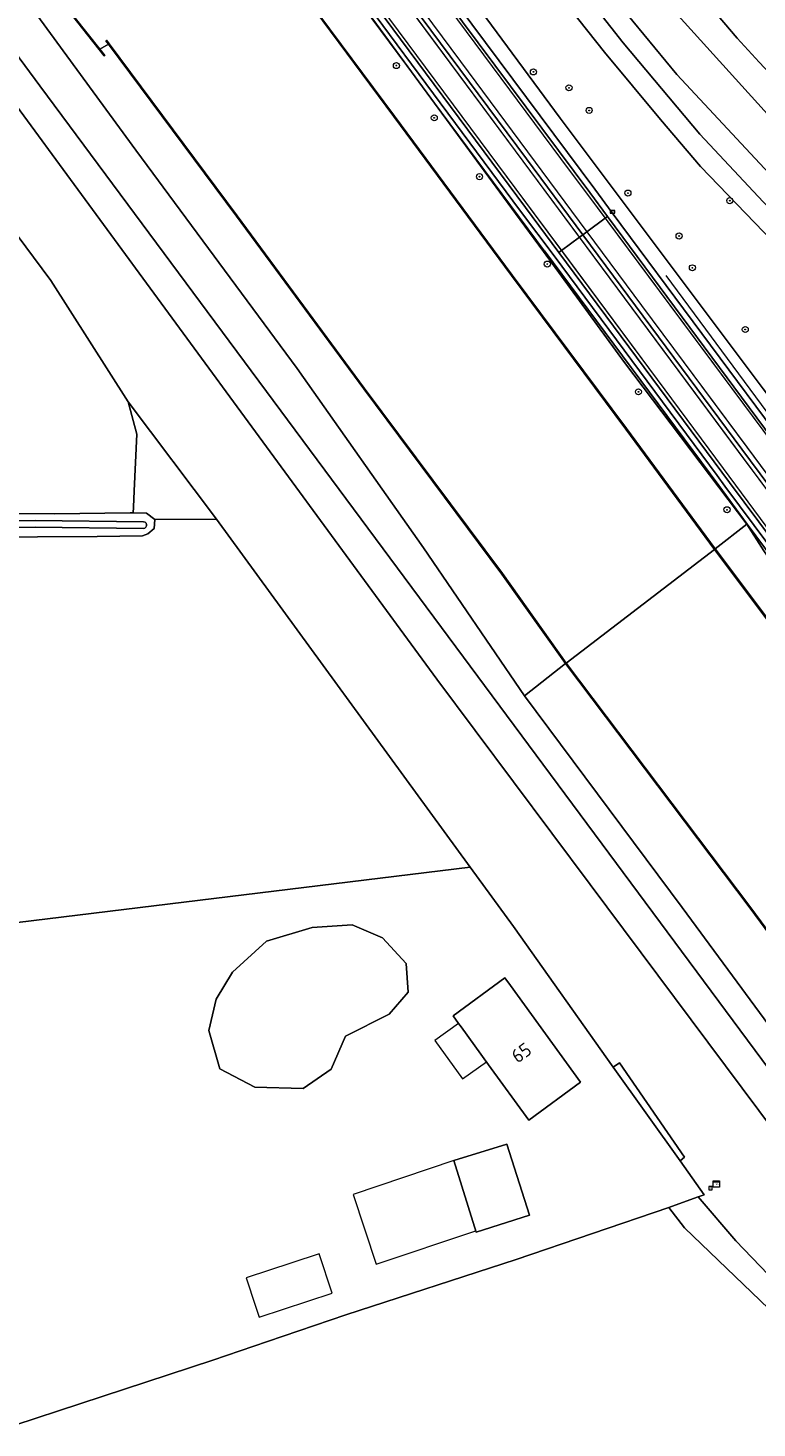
# Model space of a CAD drawing. Header units: metres. Extents: x 168032 to 180145, y 382923 to 399665.
# Tile 214 of 256: x 170441 to 170537, y 396323 to 396508. Entities that reach past the tile are written whole.
import ezdxf
from ezdxf.enums import TextEntityAlignment as Align

# ---------------------------------------------------------------- set-up
doc = ezdxf.new("R2010")
doc.units = ezdxf.units.M
doc.linetypes.add('VW-3-3_STREEP', pattern=[6, 3, -3])
doc.layers.get('0').update_dxf_attribs({"color": 8, "lineweight": 18})
for name, color, linetype, lineweight in [('B-WE-GK-BESCHOEIING-G', 8, 'GK-BESCHOEIING', 18), ('B-WE-GK-BESCHOEIING_DAMWAND-G', 8, 'GK-BESCHOEIING', 18), ('B-WE-GK-KADEMUUR-GV', 8, 'Continuous', 18), ('B-WE-GR-BEPLANTING_CULTUUR_BOSPLANTSOEN-GV', 8, 'Continuous', 18), ('B-WE-GR-BOOM-S', 8, 'Continuous', 18), ('B-WE-GR-BOS_LOOF-GV', 8, 'Continuous', 18), ('B-WE-GR-BOUWLAND-GV', 8, 'Continuous', 18), ('B-WE-GR-GRAS-GV', 8, 'Continuous', 18), ('B-WE-GR-HAAG-GV', 8, 'Continuous', 18), ('B-WE-GR-HOUTWAL-GV', 8, 'Continuous', 18), ('B-WE-GR-STRUIK-GV', 8, 'Continuous', 18), ('B-WE-GW-TALUD_KRUIN-G', 8, 'Continuous', 18), ('B-WE-IE-MEUBILAIR_WEGMEUBILAIR-G', 8, 'Continuous', 18), ('B-WE-IE-MEUBILAIR_WEGMEUBILAIR_PAAL-S', 8, 'Continuous', 18), ('B-WE-IE-TERREINAFSCHEIDING_KUNSTMATIG_HEKWERK-G', 8, 'IE-TERREINAFSCHEIDING-KUNSTMATIG', 18), ('B-WE-IE-TERREINAFSCHEIDING_KUNSTMATIG_MUUR-GV', 8, 'Continuous', 18), ('B-WE-OG-BEBOUWING-GV', 8, 'Continuous', 18), ('B-WE-OG-BEBOUWING-T18', 8, 'Continuous', 18), ('B-WE-OG-BEBOUWING_LUIFEL-GV', 8, 'Continuous', 18), ('B-WE-OG-BEBOUWING_OVERBOUWING-GV', 8, 'Continuous', 18), ('B-WE-OG-TERREIN_CULTUURSCHEIDING-GV', 8, 'Continuous', 18), ('B-WE-OG-TERREIN_ERF-GV', 8, 'Continuous', 18), ('B-WE-OG-WATER-GV', 8, 'Continuous', 18), ('B-WE-OG-WATER_MEER-GV', 8, 'Continuous', 18), ('B-WE-OG-WATER_RIVIER-GV', 8, 'Continuous', 18), ('B-WE-OG-WATER_SLOOT-GV', 8, 'Continuous', 18), ('B-WE-OG-WEG-GV', 8, 'Continuous', 18), ('B-WE-RI-GWA_RIOOLPUT-S', 8, 'Continuous', 18), ('B-WE-RI-TERREINKAST-S', 8, 'Continuous', 18), ('B-WE-VH-ONVERHARD-GV', 8, 'Continuous', 18), ('B-WE-VH-VERHARDING_ASFALT-GV', 8, 'Continuous', 18), ('B-WE-VH-VERHARDING_GRASBETONSTEEN-GV', 8, 'Continuous', 18), ('B-WE-VW-MARKERING_LANGS_STREEP_33-G', 8, 'VW-3-3_STREEP', 13), ('B-WE-VW-MARKERING_LANGS_STREEP_DOORGETROKKEN_3X015-G', 8, 'Continuous', 13), ('B-WE-VW-MARKERING_PICTOGRAM-G', 8, 'Continuous', 18)]:
    doc.layers.add(name, color=color, linetype=linetype, lineweight=lineweight)
doc.styles.add('NLCS-ISO', font='NLCS-ISO.ttf')
doc.styles.add('NLCS-ISO-M200-T18', font='NLCS-ISO.ttf', dxfattribs={"height": 0.36})
doc.linetypes.add('GK-BESCHOEIING', pattern='A,30,-5,[1,NLCS.SHX,S=1,R=0,X=0,Y=0],-5', length=40)
doc.linetypes.add('IE-TERREINAFSCHEIDING-KUNSTMATIG', pattern='A,4,[82,NLCS.SHX,S=0.75,R=90,X=0,Y=0],4,-2', length=10)

# ---------------------------------------------------------------- blocks, each defined once
blk = doc.blocks.new('SRI-TERREINKAST-SO')
at = {"color": 0, "linetype": 'ByBlock', "lineweight": 18}
for points in [[(-2, 2), (2, 2), (2, 1.68), (-2, 1.68)], [(-2, 1.52), (2, 1.52), (2, -2), (-2, -2)]]:
    blk.add_lwpolyline(points, close=True, dxfattribs=at)
at = {"color": 0, "linetype": 'ByBlock', "lineweight": 18, "style": 'NLCS-ISO'}
blk.add_text('rio', height=1.5, dxfattribs=at).set_placement((0, 0), align=Align.MIDDLE_CENTER)
blk = doc.blocks.new('SIE-WEG_PAAL_HECTOMETERPAAL-SO')
at = {"color": 0, "linetype": 'ByBlock', "lineweight": 18}
blk.add_lwpolyline([(-1.44375, -0.94375), (1.44375, -0.94375), (1.44375, 0.94375), (-1.44375, 0.94375)], close=True, dxfattribs=at)
at = {"color": 0, "linetype": 'ByBlock', "lineweight": 18, "style": 'NLCS-ISO'}
blk.add_text('hm', height=1.5, dxfattribs=at).set_placement((0, 0), align=Align.MIDDLE_CENTER)
at = {"style": 'NLCS-ISO'}
blk.add_attdef('WAARDE', (2.13125, -1.69375), '', height=1.5, dxfattribs=at)
blk = doc.blocks.new('SRI-PUT_INSPECTIEPUT_RIOOLPUT-SO')
at = {"color": 0, "linetype": 'ByBlock', "lineweight": 18}
blk.add_lwpolyline([(-1.12, -1.12), (1.12, -1.12), (1.12, 1.12), (-1.12, 1.12)], close=True, dxfattribs=at)
at = {"color": 0, "linetype": 'ByBlock', "lineweight": 18, "style": 'NLCS-ISO'}
blk.add_text('r', height=1.5, dxfattribs=at).set_placement((0, 0.28), align=Align.MIDDLE_CENTER)
blk = doc.blocks.new('SGR-BOOM_01-SO')
at = {"linetype": 'ByBlock', "lineweight": 18}
h = blk.add_hatch(color=0, dxfattribs=at)
h.dxf.hatch_style = 1
edge = h.paths.add_edge_path()
edge.add_arc((0, 0), 0.25, 0, 360)
at = {"color": 0, "linetype": 'ByBlock', "lineweight": 18}
for radius in [2, 0.25]:
    blk.add_circle((0, 0), radius, dxfattribs=at)

msp = doc.modelspace()

# ---------------------------------------------------------------- linework, layer by layer
at = {"layer": 'B-WE-GK-BESCHOEIING-G', "flags": 128}
for points in [[(170761.256, 396242.915), (170742.784, 396266.373), (170697.188, 396324.768), (170687.82, 396336.027), (170681.177, 396343.274), (170613.925, 396411.776), (170546.045, 396480.646), (170526.631, 396501.45), (170515.036, 396515.55), (170483.837, 396556.222), (170424.613, 396634.814), (170399.351, 396668.417), (170368.538, 396713.447), (170311.459, 396795.478), (170257.694, 396873.505), (170202.804, 396954.066), (170196.64, 396963.095), (170194.348, 396966.453), (170148.93, 397032.986), (170093.519, 397112.891), (170037.638, 397192.649), (169983.436, 397270.32), (169928.976, 397348.243)], [(170710.879, 396316.329), (170702.024, 396327.497), (170692.67, 396338.592), (170684.352, 396347.19), (170617.328, 396415.192), (170617.286, 396415.193), (170549.484, 396484.215), (170526.846, 396509.239), (170514.173, 396525.611), (170488.242, 396559.65), (170428.74, 396637.905), (170403.898, 396671.911), (170373.225, 396717.171), (170316.617, 396798.77), (170262.116, 396876.878), (170207.732, 396957.387), (170201.515, 396966.452), (170199.341, 396969.623), (170153.335, 397036.709), (170098.071, 397116.262), (170042.533, 397196.271), (169988.354, 397274.069)]]:
    msp.add_lwpolyline(points, dxfattribs=at)
at = {"layer": 'B-WE-GK-BESCHOEIING_DAMWAND-G', "flags": 128}
for points in [[(170312.131, 396734.842), (170323.448, 396719.514), (170332.256, 396707.604), (170347.656, 396687.077), (170364.386, 396664.665), (170380.422, 396642.954), (170396.807, 396620.837), (170412.397, 396599.871), (170427.773, 396579.136), (170442.705, 396559.054), (170458.07, 396538.16), (170473.839, 396516.94), (170489.396, 396495.955), (170504.914, 396475.006), (170519.959, 396454.762), (170531.664, 396438.907)], [(170531.693, 396438.868), (170542.911, 396423.919), (170559.092, 396402.08), (170573.708, 396382.376), (170591.461, 396358.497), (170614.196, 396327.824), (170629.79, 396306.94), (170646.753, 396284.117), (170672.725, 396249.401), (170691.704, 396223.547), (170708.657, 396200.925), (170724.805, 396179.211), (170740.99, 396157.17), (170751.621, 396142.739)]]:
    msp.add_lwpolyline(points, dxfattribs=at)
at = {"layer": 'B-WE-GK-KADEMUUR-GV', "flags": 128}
for points in [[(170445.477, 396511.324), (170444.591, 396512.447), (170444.513, 396512.385), (170445.399, 396511.262), (170450.536, 396504.761), (170451.214, 396503.903), (170451.292, 396503.965), (170450.614, 396504.823)], [(170451.76, 396505.455), (170468.648, 396482.78), (170485.388, 396460.049), (170503.581, 396435.618), (170511.977, 396423.827), (170512.059, 396423.885), (170503.661, 396435.676), (170485.468, 396460.109), (170468.728, 396482.84), (170451.84, 396505.515), (170451.502, 396505.969), (170451.422, 396505.909)], [(170703.457, 396166.716), (170715.33, 396150.718), (170732.226, 396128.11), (170732.306, 396128.17), (170715.41, 396150.778), (170703.537, 396166.776), (170694.503, 396178.949), (170664.303, 396219.539), (170634.115, 396260.066), (170607.32, 396296.069), (170583.155, 396328.565), (170554.72, 396366.815), (170536.387, 396391.64), (170512.059, 396423.885), (170511.977, 396423.827), (170536.307, 396391.58), (170554.64, 396366.755), (170583.075, 396328.505), (170607.24, 396296.009), (170634.035, 396260.006), (170664.223, 396219.479), (170694.423, 396178.889)]]:
    msp.add_lwpolyline(points, close=True, dxfattribs=at)
at = {"layer": 'B-WE-GR-BEPLANTING_CULTUUR_BOSPLANTSOEN-GV', "flags": 128}
for points in [[(170339.667, 396727.303), (170365.107, 396692.277), (170396.95, 396649.14), (170432.434, 396601.326), (170465.273, 396558.067), (170511.297, 396495.698), (170538.039, 396460.029), (170572.381, 396414.444), (170599.839, 396378.152), (170615.959, 396357.014), (170629.682, 396337.642), (170639.493, 396325.893), (170658.039, 396300.487), (170663.113, 396293.98), (170662.36, 396291.881), (170662.591, 396290.004), (170678.252, 396269.22), (170712.299, 396223.445)], [(170550.022, 396468.344), (170529.774, 396489.333), (170524.498, 396495.517), (170517.137, 396504.407), (170493.597, 396534.126)]]:
    msp.add_lwpolyline(points, dxfattribs=at)
at = {"layer": 'B-WE-GR-BOS_LOOF-GV', "flags": 128}
for points in [[(170568.092, 396323.616), (170561.881, 396332.182), (170515.231, 396394.706), (170495.031, 396421.78), (170437.705, 396499.958), (170381.313, 396577.76), (170322.369, 396657.333), (170282.94, 396709.385), (170260.409, 396739.939)], [(170303.842, 396506.795), (170362.532, 396500.01), (170424.393, 396492.648), (170430.118, 396491.296), (170431.844, 396490.889), (170444.15, 396474.314), (170454.363, 396458.324), (170466.002, 396442.865), (170499.436, 396396.975), (170505.125, 396389.167), (170518.278, 396370.654), (170519.079, 396371.194), (170527.667, 396358.75), (170527.07, 396358.279), (170530.248, 396353.805), (170529.482, 396353.533), (170534.403, 396347.766), (170541.894, 396339.956), (170550.126, 396332.447), (170557.9, 396325.988), (170564.14, 396321.981), (170566.756, 396321.315)]]:
    msp.add_lwpolyline(points, dxfattribs=at)
msp.add_lwpolyline([(170406.817, 396385.345), (170435.787, 396389.201), (170499.436, 396396.975), (170466.002, 396442.865), (170457.89, 396442.804), (170457.802, 396441.641), (170456.968, 396440.925), (170456.23, 396440.681), (170450.253, 396440.563), (170426.611, 396440.431), (170387.357, 396440.46), (170331.903, 396440.424), (170313.721, 396439.827), (170310.641, 396439.737), (170310.447, 396439.694), (170310.285, 396439.579), (170310.18, 396439.41), (170310.149, 396439.25), (170314.342, 396404.18), (170322.665, 396340.537), (170328.904, 396287.221), (170369.768, 396300.614), (170421.838, 396317.68)], close=True, dxfattribs=at)
at = {"layer": 'B-WE-GR-BOUWLAND-GV', "flags": 128}
for points in [[(170312.926, 396443.901), (170327.965, 396443.576), (170344.765, 396443.213), (170369.88, 396443.102), (170421.784, 396443.548), (170426.369, 396443.671), (170444.662, 396443.565), (170454.629, 396443.711), (170454.998, 396443.704), (170455.047, 396444.441), (170455.147, 396446.595), (170455.494, 396454.04), (170454.363, 396458.324), (170444.15, 396474.314), (170431.844, 396490.889), (170430.118, 396491.296), (170424.393, 396492.648), (170362.532, 396500.01), (170303.842, 396506.795)], [(170625.323, 396213.313), (170599.94, 396250.839), (170598.311, 396253.292), (170600.615, 396254.634), (170601.358, 396255.066), (170601.617, 396255.217), (170558.731, 396319.546), (170558.66, 396319.614), (170547.415, 396330.436), (170542.048, 396335.6), (170527.653, 396349.452), (170525.58, 396352.144), (170505.463, 396345.27), (170483.044, 396337.999), (170472.723, 396334.464), (170465.516, 396331.995), (170421.838, 396317.68), (170369.768, 396300.614), (170328.904, 396287.221), (170329.006, 396286.348), (170331.008, 396268.292), (170335.449, 396231.403), (170335.463, 396230.612)]]:
    msp.add_lwpolyline(points, dxfattribs=at)
msp.add_lwpolyline([(170454.363, 396458.324), (170455.494, 396454.04), (170455.147, 396446.595), (170455.047, 396444.441), (170454.998, 396443.704), (170456.786, 396443.668), (170457.89, 396442.804), (170466.002, 396442.865)], close=True, dxfattribs=at)
at = {"layer": 'B-WE-GR-GRAS-GV', "flags": 128}
for points in [[(170473.879, 396516.97), (170489.436, 396495.985), (170504.954, 396475.036), (170519.999, 396454.792), (170531.704, 396438.937), (170535.871, 396442.177), (170519.772, 396463.501), (170509.061, 396478.131), (170505.393, 396483.141), (170486.577, 396508.744)], [(170718.132, 396194.849), (170690.26, 396232.842), (170665.505, 396266.189), (170645.41, 396293.404), (170627.316, 396317.743), (170611.992, 396338.246), (170593.095, 396363.881), (170575.834, 396387.615), (170555.269, 396415.762), (170544.123, 396430.051), (170538.124, 396438.698), (170535.871, 396442.177), (170531.704, 396438.937), (170542.951, 396423.949), (170559.132, 396402.11), (170573.748, 396382.406), (170591.501, 396358.527), (170614.236, 396327.854), (170629.83, 396306.97), (170646.793, 396284.147), (170672.765, 396249.431), (170691.744, 396223.577)], [(170702.499, 396217.879), (170679.043, 396249.459), (170663.334, 396270.636), (170643.656, 396297.165), (170605.499, 396348.717), (170565.297, 396402.616), (170540.622, 396435.889), (170535.927, 396442.218), (170535.871, 396442.177), (170538.124, 396438.698), (170544.123, 396430.051), (170555.269, 396415.762), (170575.834, 396387.615), (170593.095, 396363.881), (170611.992, 396338.246), (170627.316, 396317.743), (170645.41, 396293.404), (170665.505, 396266.189), (170690.26, 396232.842), (170718.132, 396194.849)]]:
    msp.add_lwpolyline(points, dxfattribs=at)
msp.add_lwpolyline([(170509.061, 396478.131), (170519.772, 396463.501), (170535.871, 396442.177), (170535.927, 396442.218), (170532.171, 396447.281), (170509.212, 396478.231)], close=True, dxfattribs=at)
at = {"layer": 'B-WE-GR-HAAG-GV', "flags": 128}
msp.add_lwpolyline([(170527.07, 396358.279), (170527.667, 396358.75), (170519.079, 396371.194), (170518.278, 396370.654)], close=True, dxfattribs=at)
at = {"layer": 'B-WE-GR-HOUTWAL-GV', "flags": 128}
msp.add_lwpolyline([(170493.597, 396534.126), (170517.137, 396504.407), (170524.498, 396495.517), (170529.774, 396489.333), (170550.022, 396468.344), (170551.468, 396466.717), (170553.513, 396468.698), (170553.49, 396468.721), (170546.541, 396475.839), (170538.021, 396484.702), (170529.661, 396493.593), (170519.594, 396505.645), (170511.44, 396515.983)], dxfattribs=at)
at = {"layer": 'B-WE-GR-STRUIK-GV', "flags": 128}
msp.add_lwpolyline([(170429.38, 396527.031), (170455.368, 396491.5), (170476.634, 396462.694), (170493.254, 396439.1), (170506.593, 396419.565), (170511.977, 396423.827), (170503.581, 396435.618), (170485.388, 396460.049), (170468.648, 396482.78), (170451.76, 396505.455), (170450.614, 396504.823), (170451.292, 396503.965), (170451.214, 396503.903), (170450.536, 396504.761), (170445.399, 396511.262)], dxfattribs=at)
msp.add_lwpolyline([(170703.457, 396166.716), (170694.423, 396178.889), (170664.223, 396219.479), (170634.035, 396260.006), (170607.24, 396296.009), (170583.075, 396328.505), (170554.64, 396366.755), (170536.307, 396391.58), (170511.977, 396423.827), (170506.593, 396419.565), (170527.372, 396391.688), (170554.994, 396354.174), (170569.976, 396334.384), (170598.303, 396294.744), (170613.148, 396276.963), (170633.042, 396253.381), (170654.281, 396225.755), (170676.85, 396195.879), (170697.104, 396169.352), (170699.896, 396168.523)], close=True, dxfattribs=at)
at = {"layer": 'B-WE-GW-TALUD_KRUIN-G', "flags": 128}
for points in [[(170535.871, 396442.177), (170519.772, 396463.501), (170509.061, 396478.131), (170505.393, 396483.141), (170486.577, 396508.744), (170485.381, 396510.357), (170468.162, 396533.277), (170463.241, 396539.827), (170442.534, 396567.843), (170421.226, 396596.514), (170399.4, 396625.799), (170384.339, 396646.179), (170362.889, 396675.268), (170341.895, 396703.545), (170316.282, 396737.987)], [(170288.577, 396717.736), (170309.333, 396689.265), (170326.304, 396666.673), (170329.272, 396662.722), (170348.069, 396638.555), (170371.414, 396605.786), (170399.685, 396567.473), (170429.38, 396527.031), (170455.368, 396491.5), (170476.634, 396462.694), (170493.254, 396439.1), (170506.593, 396419.565)], [(170755.018, 396145.447), (170736.907, 396169.671), (170718.132, 396194.849), (170690.26, 396232.842), (170665.505, 396266.189), (170645.41, 396293.404), (170627.316, 396317.743), (170611.992, 396338.246), (170593.095, 396363.881), (170575.834, 396387.615), (170555.269, 396415.762), (170544.123, 396430.051), (170538.124, 396438.698), (170535.871, 396442.177)], [(170506.593, 396419.565), (170527.372, 396391.688), (170554.994, 396354.174), (170569.976, 396334.384), (170598.303, 396294.744), (170613.148, 396276.963), (170633.042, 396253.381), (170654.281, 396225.755), (170676.85, 396195.879), (170697.104, 396169.352)]]:
    msp.add_lwpolyline(points, dxfattribs=at)
at = {"layer": 'B-WE-IE-MEUBILAIR_WEGMEUBILAIR-G', "flags": 128}
for points in [[(170702.499, 396217.879), (170679.043, 396249.459), (170663.334, 396270.636), (170643.656, 396297.165), (170605.499, 396348.717), (170565.297, 396402.616), (170540.622, 396435.889), (170532.171, 396447.281), (170476.229, 396522.694), (170444.571, 396565.383), (170402.129, 396622.51), (170396.839, 396629.669), (170367.583, 396669.264), (170316.203, 396738.396)], [(170622.696, 396343.356), (170605.606, 396366.479), (170543.32, 396450.583), (170541.6, 396452.904), (170537.798, 396457.959), (170525.263, 396474.977)]]:
    msp.add_lwpolyline(points, dxfattribs=at)
at = {"layer": 'B-WE-IE-TERREINAFSCHEIDING_KUNSTMATIG_HEKWERK-G', "flags": 128}
for points in [[(170457.89, 396442.804), (170466.002, 396442.865), (170499.436, 396396.975), (170505.125, 396389.167)], [(170525.58, 396352.144), (170505.463, 396345.27), (170483.044, 396337.999), (170472.723, 396334.464), (170465.516, 396331.995), (170421.838, 396317.68), (170406.817, 396385.345), (170435.787, 396389.201), (170499.436, 396396.975)]]:
    msp.add_lwpolyline(points, dxfattribs=at)
at = {"layer": 'B-WE-IE-TERREINAFSCHEIDING_KUNSTMATIG_MUUR-GV', "flags": 128}
for points in [[(170473.799, 396516.91), (170489.356, 396495.925), (170504.874, 396474.976), (170519.919, 396454.732), (170531.624, 396438.877), (170531.704, 396438.937), (170519.999, 396454.792), (170504.954, 396475.036), (170489.436, 396495.985), (170473.879, 396516.97)], [(170691.744, 396223.577), (170672.765, 396249.431), (170646.793, 396284.147), (170629.83, 396306.97), (170614.236, 396327.854), (170591.501, 396358.527), (170573.748, 396382.406), (170559.132, 396402.11), (170542.951, 396423.949), (170531.704, 396438.937), (170531.624, 396438.877), (170542.871, 396423.889), (170559.052, 396402.05), (170573.668, 396382.346), (170591.421, 396358.467), (170614.156, 396327.794), (170629.75, 396306.91), (170646.713, 396284.087), (170672.685, 396249.371), (170691.664, 396223.517)]]:
    msp.add_lwpolyline(points, dxfattribs=at)
at = {"layer": 'B-WE-OG-BEBOUWING-GV', "flags": 128}
for points in [[(170504.732, 396381.407), (170503.999, 396382.409), (170497.162, 396377.408), (170497.891, 396376.403), (170498.212, 396375.96), (170501.84, 396370.954), (170507.15, 396363.627), (170513.969, 396368.653)], [(170504.263, 396360.484), (170497.254, 396358.346), (170500.204, 396348.878), (170507.237, 396351.128)]]:
    msp.add_lwpolyline(points, close=True, dxfattribs=at)
at = {"layer": 'B-WE-OG-BEBOUWING_LUIFEL-GV', "flags": 128}
for points in [[(170497.891, 396376.403), (170494.77, 396374.141), (170498.429, 396369.093), (170501.55, 396371.355), (170498.212, 396375.96)], [(170497.254, 396358.346), (170484.007, 396353.867), (170487.025, 396344.658), (170500.152, 396349.044)]]:
    msp.add_lwpolyline(points, close=True, dxfattribs=at)
at = {"layer": 'B-WE-OG-BEBOUWING_OVERBOUWING-GV', "flags": 128}
msp.add_lwpolyline([(170469.909, 396342.86), (170471.132, 396339.129), (170471.603, 396337.693), (170481.22, 396340.846), (170479.526, 396346.012), (170475.934, 396344.835)], close=True, dxfattribs=at)
at = {"layer": 'B-WE-OG-TERREIN_CULTUURSCHEIDING-GV', "flags": 128}
for points in [[(170289.453, 396705.696), (170383.153, 396580.673), (170442.709, 396499.971), (170564.813, 396335.269), (170568.039, 396330.226), (170570.62, 396325.796), (170573.763, 396319.994), (170576.708, 396314.343), (170579.864, 396309.12), (170581.106, 396307.425), (170582.412, 396305.779), (170583.78, 396304.184), (170585.207, 396302.642), (170586.692, 396301.155), (170588.232, 396299.726), (170589.326, 396298.775), (170606.858, 396281.316), (170615.049, 396272.799), (170629.109, 396255.264), (170646.523, 396231.016), (170657.762, 396214.183)], [(170654.281, 396225.755), (170633.042, 396253.381), (170613.148, 396276.963), (170598.303, 396294.744), (170569.976, 396334.384), (170554.994, 396354.174), (170527.372, 396391.688), (170506.593, 396419.565), (170493.254, 396439.1), (170476.634, 396462.694), (170455.368, 396491.5), (170429.38, 396527.031), (170399.685, 396567.473), (170371.414, 396605.786), (170348.069, 396638.555), (170329.272, 396662.722), (170326.304, 396666.673), (170309.333, 396689.265)]]:
    msp.add_lwpolyline(points, dxfattribs=at)
at = {"layer": 'B-WE-OG-TERREIN_ERF-GV', "flags": 128}
for points in [[(170435.787, 396389.201), (170406.817, 396385.345), (170421.838, 396317.68), (170465.516, 396331.995), (170472.723, 396334.464), (170483.044, 396337.999), (170505.463, 396345.27), (170525.58, 396352.144), (170528.383, 396353.142), (170529.482, 396353.533), (170530.248, 396353.805), (170527.07, 396358.279), (170518.278, 396370.654), (170505.125, 396389.167), (170499.436, 396396.975)], [(170471.027, 396367.98), (170466.439, 396370.408), (170464.981, 396375.48), (170465.953, 396379.581), (170468.112, 396383.143), (170472.592, 396387.243), (170478.584, 396389.024), (170483.874, 396389.402), (170487.869, 396387.675), (170491, 396384.276), (170491.27, 396380.499), (170488.733, 396377.639), (170483.011, 396374.725), (170481.121, 396370.354), (170477.397, 396367.818)], [(170507.15, 396363.627), (170501.84, 396370.954), (170498.212, 396375.96), (170497.891, 396376.403), (170497.162, 396377.408), (170503.999, 396382.409), (170504.732, 396381.407), (170513.969, 396368.653)], [(170507.237, 396351.128), (170500.204, 396348.878), (170497.254, 396358.346), (170504.263, 396360.484)]]:
    msp.add_lwpolyline(points, close=True, dxfattribs=at)
at = {"layer": 'B-WE-OG-WATER-GV', "flags": 128}
for points in [[(170445.477, 396511.324), (170450.614, 396504.823), (170451.76, 396505.455), (170451.422, 396505.909), (170451.502, 396505.969), (170451.84, 396505.515), (170468.728, 396482.84), (170485.468, 396460.109), (170503.661, 396435.676), (170512.059, 396423.885), (170531.624, 396438.877), (170519.919, 396454.732), (170504.874, 396474.976), (170489.356, 396495.925), (170473.799, 396516.91)], [(170691.664, 396223.517), (170672.685, 396249.371), (170646.713, 396284.087), (170629.75, 396306.91), (170614.156, 396327.794), (170591.421, 396358.467), (170573.668, 396382.346), (170559.052, 396402.05), (170542.871, 396423.889), (170531.624, 396438.877), (170512.059, 396423.885), (170536.387, 396391.64), (170554.72, 396366.815), (170583.155, 396328.565), (170607.32, 396296.069), (170634.115, 396260.066), (170664.303, 396219.539)]]:
    msp.add_lwpolyline(points, dxfattribs=at)
at = {"layer": 'B-WE-OG-WATER_MEER-GV', "flags": 128}
msp.add_lwpolyline([(170466.439, 396370.408), (170471.027, 396367.98), (170477.397, 396367.818), (170481.121, 396370.354), (170483.011, 396374.725), (170488.733, 396377.639), (170491.27, 396380.499), (170491, 396384.276), (170487.869, 396387.675), (170483.874, 396389.402), (170478.584, 396389.024), (170472.592, 396387.243), (170468.112, 396383.143), (170465.953, 396379.581), (170464.981, 396375.48)], close=True, dxfattribs=at)
at = {"layer": 'B-WE-OG-WATER_RIVIER-GV', "flags": 128}
for points in [[(170778.828, 396230.084), (170775.837, 396234.034), (170775.596, 396234.352), (170775.283, 396234.765), (170710.879, 396316.329), (170702.024, 396327.497), (170692.67, 396338.592), (170684.352, 396347.19), (170617.328, 396415.192), (170617.286, 396415.193), (170549.484, 396484.215), (170526.846, 396509.239), (170514.173, 396525.611), (170488.242, 396559.65), (170428.74, 396637.905), (170403.898, 396671.911), (170373.225, 396717.171), (170316.617, 396798.77)], [(170311.459, 396795.478), (170368.538, 396713.447), (170399.351, 396668.417), (170424.613, 396634.814), (170483.837, 396556.222), (170515.036, 396515.55), (170526.631, 396501.45), (170546.045, 396480.646), (170613.925, 396411.776), (170681.177, 396343.274), (170687.82, 396336.027), (170697.188, 396324.768), (170742.784, 396266.373), (170761.256, 396242.915), (170769.493, 396232.242), (170769.834, 396231.784), (170769.993, 396231.57), (170772.805, 396227.792)]]:
    msp.add_lwpolyline(points, dxfattribs=at)
at = {"layer": 'B-WE-OG-WATER_SLOOT-GV', "flags": 128}
for points in [[(170316.617, 396798.77), (170373.225, 396717.171), (170403.898, 396671.911), (170428.74, 396637.905), (170488.242, 396559.65), (170514.173, 396525.611), (170526.846, 396509.239), (170549.484, 396484.215), (170617.286, 396415.193), (170617.328, 396415.192), (170684.352, 396347.19)], [(170681.177, 396343.274), (170613.925, 396411.776), (170546.045, 396480.646), (170526.631, 396501.45), (170515.036, 396515.55), (170483.837, 396556.222), (170424.613, 396634.814), (170399.351, 396668.417), (170368.538, 396713.447), (170311.459, 396795.478)], [(170684.176, 396353.441), (170613.262, 396425.494), (170557.148, 396482.508), (170540.434, 396499.958), (170537.491, 396503.067), (170534.621, 396506.243), (170527.318, 396514.857), (170521.835, 396521.471), (170515.309, 396529.342), (170465.855, 396594.321), (170443.781, 396623.963), (170441.841, 396626.701), (170419.315, 396658.487), (170405.756, 396677.379), (170366.242, 396733.463)], [(170511.44, 396515.983), (170519.594, 396505.645), (170529.661, 396493.593), (170538.021, 396484.702), (170546.541, 396475.839), (170553.49, 396468.721), (170553.513, 396468.698), (170563.205, 396458.846), (170571.734, 396449.829), (170580.184, 396441.129), (170588.395, 396432.718), (170596.705, 396424.233), (170603.036, 396417.938), (170613.806, 396407.136), (170625.473, 396395.333), (170634.057, 396386.338), (170641.905, 396378.434), (170647.206, 396373.177), (170656.088, 396363.825), (170664.186, 396356.147)], [(170313.721, 396439.827), (170331.903, 396440.424), (170387.357, 396440.46), (170426.611, 396440.431), (170450.253, 396440.563), (170456.23, 396440.681), (170456.968, 396440.925), (170457.802, 396441.641), (170457.89, 396442.804), (170456.786, 396443.668), (170454.998, 396443.704), (170454.629, 396443.711), (170444.662, 396443.565), (170426.369, 396443.671), (170421.784, 396443.548), (170369.88, 396443.102), (170344.765, 396443.213), (170327.965, 396443.576), (170312.926, 396443.901)], [(170309.572, 396442.546), (170347.09, 396442.188), (170366.283, 396442.244), (170388.685, 396442.411), (170406.951, 396442.398), (170424.733, 396442.381), (170442.115, 396442.676), (170456.398, 396442.506), (170456.575, 396442.449), (170456.714, 396442.324), (170456.788, 396442.152), (170456.784, 396441.966), (170456.703, 396441.797), (170456.56, 396441.677), (170456.387, 396441.628), (170442.117, 396441.798), (170424.74, 396441.503), (170406.95, 396441.52), (170388.688, 396441.533), (170366.288, 396441.366), (170347.087, 396441.31), (170309.77, 396441.667)], [(170309.77, 396441.667), (170347.087, 396441.31), (170366.288, 396441.366), (170388.688, 396441.533), (170406.95, 396441.52), (170424.74, 396441.503), (170442.117, 396441.798), (170456.387, 396441.628), (170456.56, 396441.677), (170456.703, 396441.797), (170456.784, 396441.966), (170456.788, 396442.152), (170456.714, 396442.324), (170456.575, 396442.449), (170456.398, 396442.506), (170442.115, 396442.676), (170424.733, 396442.381), (170406.951, 396442.398), (170388.685, 396442.411), (170366.283, 396442.244), (170347.09, 396442.188), (170309.572, 396442.546)]]:
    msp.add_lwpolyline(points, dxfattribs=at)
at = {"layer": 'B-WE-OG-WEG-GV', "flags": 128}
for points in [[(170316.434, 396738.086), (170367.583, 396669.264), (170396.839, 396629.669), (170402.129, 396622.51), (170444.571, 396565.383), (170468.308, 396533.375), (170468.162, 396533.277), (170485.381, 396510.357), (170486.577, 396508.744), (170505.393, 396483.141), (170509.061, 396478.131), (170509.212, 396478.231), (170532.171, 396447.281), (170535.927, 396442.218), (170540.622, 396435.889), (170565.297, 396402.616), (170605.499, 396348.717), (170643.656, 396297.165), (170663.334, 396270.636)], [(170663.113, 396293.98), (170658.039, 396300.487), (170639.493, 396325.893), (170629.682, 396337.642), (170615.959, 396357.014), (170599.839, 396378.152), (170572.381, 396414.444), (170538.039, 396460.029), (170511.297, 396495.698), (170465.273, 396558.067), (170432.434, 396601.326), (170396.95, 396649.14), (170365.107, 396692.277), (170339.667, 396727.303)], [(170339.279, 396724.149), (170371.972, 396680.24), (170376.748, 396673.739), (170398.921, 396643.868), (170408.068, 396631.547), (170424.937, 396608.821), (170458.476, 396563.54), (170478.167, 396536.956), (170515.831, 396486.368), (170518.147, 396483.245), (170541.748, 396451.42), (170542.364, 396450.589), (170571.977, 396410.622), (170572.047, 396410.674), (170632.244, 396329.509), (170653.832, 396300.512), (170661.963, 396289.548)], [(170663.52, 396271.224), (170642.493, 396299.575), (170629.619, 396316.917), (170609.205, 396344.414), (170575.989, 396389.282), (170570.062, 396397.27), (170544.683, 396431.473), (170532.97, 396447.22), (170531.948, 396448.593), (170510.468, 396477.542), (170506.068, 396483.471), (170475.418, 396524.781), (170450.857, 396557.87), (170447.287, 396562.68), (170416.899, 396603.553), (170397.729, 396629.402), (170391.235, 396638.157), (170391.06, 396638.394), (170368.098, 396669.411), (170346.239, 396698.812), (170331.664, 396718.477)], [(170521.868, 396621.006), (170515.038, 396620.246), (170512.713, 396619.959), (170523.229, 396522.627), (170521.835, 396521.471), (170527.318, 396514.857), (170534.621, 396506.243), (170537.491, 396503.067), (170540.434, 396499.958), (170557.148, 396482.508), (170613.262, 396425.494), (170684.176, 396353.441), (170690.148, 396347.266), (170697.192, 396339.598), (170702.145, 396333.888), (170705.755, 396329.403), (170770.426, 396246.894), (170776.458, 396238.62), (170776.111, 396234.582), (170775.596, 396234.352), (170775.837, 396234.034), (170779.264, 396235.479)]]:
    msp.add_lwpolyline(points, dxfattribs=at)
at = {"layer": 'B-WE-VH-ONVERHARD-GV', "flags": 128}
for points in [[(170260.409, 396739.939), (170282.94, 396709.385), (170322.369, 396657.333), (170381.313, 396577.76), (170437.705, 396499.958), (170495.031, 396421.78), (170515.231, 396394.706), (170561.881, 396332.182), (170568.092, 396323.616)], [(170657.762, 396214.183), (170646.523, 396231.016), (170629.109, 396255.264), (170615.049, 396272.799), (170606.858, 396281.316), (170589.326, 396298.775), (170588.232, 396299.726), (170586.692, 396301.155), (170585.207, 396302.642), (170583.78, 396304.184), (170582.412, 396305.779), (170581.106, 396307.425), (170579.864, 396309.12), (170576.708, 396314.343), (170573.763, 396319.994), (170570.62, 396325.796), (170568.039, 396330.226), (170564.813, 396335.269), (170442.709, 396499.971), (170383.153, 396580.673), (170289.453, 396705.696)], [(170566.756, 396321.315), (170564.14, 396321.981), (170557.9, 396325.988), (170550.126, 396332.447), (170541.894, 396339.956), (170534.403, 396347.766), (170529.482, 396353.533), (170528.383, 396353.142), (170525.58, 396352.144), (170527.653, 396349.452), (170542.048, 396335.6), (170547.415, 396330.436), (170558.66, 396319.614)]]:
    msp.add_lwpolyline(points, dxfattribs=at)
msp.add_lwpolyline([(170527.07, 396358.279), (170527.667, 396358.75), (170519.079, 396371.194), (170518.278, 396370.654)], close=True, dxfattribs=at)
at = {"layer": 'B-WE-VH-VERHARDING_ASFALT-GV', "flags": 128}
for points in [[(170457.834, 396563.064), (170457.574, 396562.87), (170455.165, 396561.077), (170454.689, 396560.722), (170479.102, 396527.756), (170506.822, 396490.355), (170514.246, 396480.348), (170514.782, 396480.747), (170517.189, 396482.535), (170517.504, 396482.769), (170515.189, 396485.891), (170477.525, 396536.479)], [(170454.689, 396560.722), (170454.241, 396560.388), (170451.819, 396558.585), (170451.499, 396558.347), (170476.06, 396525.258), (170506.711, 396483.948), (170511.11, 396478.019), (170511.435, 396478.26), (170513.829, 396480.038), (170514.246, 396480.348), (170506.822, 396490.355), (170479.102, 396527.756)], [(170517.504, 396482.769), (170517.189, 396482.535), (170514.782, 396480.747), (170514.246, 396480.348), (170535.202, 396452.104), (170543.482, 396440.96), (170570.069, 396405.16), (170573.84, 396400.075), (170574.327, 396400.437), (170576.752, 396402.237), (170577.047, 396402.457), (170571.951, 396409.312), (170571.334, 396410.146), (170541.721, 396450.113), (170541.105, 396450.944)], [(170514.246, 396480.348), (170513.829, 396480.038), (170511.435, 396478.26), (170511.11, 396478.019), (170532.59, 396449.07), (170533.611, 396447.697), (170545.325, 396431.95), (170570.704, 396397.746), (170571.007, 396397.972), (170573.422, 396399.765), (170573.84, 396400.075), (170570.069, 396405.16), (170543.482, 396440.96), (170535.202, 396452.104)]]:
    msp.add_lwpolyline(points, close=True, dxfattribs=at)
at = {"layer": 'B-WE-VH-VERHARDING_GRASBETONSTEEN-GV', "flags": 128}
for points in [[(170703.589, 396218.613), (170689.84, 396237.117), (170674.932, 396257.18), (170664.163, 396271.7), (170643.135, 396300.052), (170630.261, 396317.393), (170609.847, 396344.891), (170576.631, 396389.759), (170570.704, 396397.746), (170545.325, 396431.95), (170533.611, 396447.697), (170532.59, 396449.07), (170511.11, 396478.019), (170506.711, 396483.948), (170476.06, 396525.258), (170451.499, 396558.347), (170447.929, 396563.157), (170417.542, 396604.03), (170398.371, 396629.878), (170391.878, 396638.634), (170391.702, 396638.871), (170368.741, 396669.887), (170346.881, 396699.289), (170332.307, 396718.953)], [(170331.664, 396718.477), (170346.239, 396698.812), (170368.098, 396669.411), (170391.06, 396638.394), (170391.235, 396638.157), (170397.729, 396629.402), (170416.899, 396603.553), (170447.287, 396562.68), (170450.857, 396557.87), (170475.418, 396524.781), (170506.068, 396483.471), (170510.468, 396477.542), (170531.948, 396448.593), (170532.97, 396447.22), (170544.683, 396431.473), (170570.062, 396397.27), (170575.989, 396389.282), (170609.205, 396344.414), (170629.619, 396316.917), (170642.493, 396299.575), (170663.52, 396271.224)], [(170477.525, 396536.479), (170515.189, 396485.891), (170517.504, 396482.769), (170541.105, 396450.944), (170541.721, 396450.113), (170571.334, 396410.146), (170571.977, 396410.622), (170542.364, 396450.589), (170541.748, 396451.42), (170518.147, 396483.245), (170515.831, 396486.368), (170478.167, 396536.956)]]:
    msp.add_lwpolyline(points, dxfattribs=at)
at = {"layer": 'B-WE-VW-MARKERING_LANGS_STREEP_33-G', "const_width": 0.15, "flags": 128}
for points in [[(168663.566, 398966.886), (168663.81, 398966.56), (168683.85, 398939.574), (168687.432, 398934.773), (168695.741, 398923.634), (168699.311, 398918.865), (168714.149, 398898.866), (168723.248, 398886.636), (168723.682, 398886.053), (168742.75, 398860.403), (168753.118, 398846.445), (168767.915, 398826.525), (168792.24, 398793.869), (168803.712, 398778.624), (168813.371, 398765.968), (168830.183, 398743.936), (168843.488, 398726.745), (168852.649, 398715.025), (168877.24, 398683.884), (168888.579, 398669.651), (168892.719, 398664.47), (168905.625, 398648.318), (168906.641, 398647.047), (168927.897, 398620.319), (168936.737, 398609.262), (168949.567, 398593.214), (168958.627, 398581.408), (168964.598, 398573.497), (168967.397, 398569.764), (168971.082, 398564.85), (168980.716, 398551.889), (168997.466, 398529.481), (169020.107, 398499.13), (169027.204, 398489.639), (169040.743, 398471.536), (169055.497, 398451.74), (169064.014, 398440.301), (169075.759, 398424.518), (169082.66, 398414.941), (169086.679, 398409.348), (169087.311, 398408.468), (169092.79, 398400.638), (169098.778, 398392.051), (169106.428, 398380.731), (169114.846, 398368.191), (169121.749, 398357.562), (169133.195, 398339.355), (169141.533, 398326.011), (169145.725, 398319.301), (169149.518, 398313.332), (169154.381, 398305.894), (169162.28, 398293.82), (169172.849, 398278.255), (169181.899, 398265.168), (169190.992, 398252.297), (169197.693, 398243.037), (169200.047, 398239.783), (169208.094, 398228.624), (169208.928, 398227.502), (169234.512, 398193.198), (169257.271, 398162.637), (169261.584, 398156.846), (169290.08, 398118.618), (169317.014, 398082.462), (169318.161, 398080.923), (169347.085, 398042.016), (169376.591, 398002.446), (169376.738, 398002.249), (169387.316, 397987.87), (169405.092, 397964.157), (169431.093, 397929.085), (169436.401, 397922.002), (169454.996, 397897.188), (169462.891, 397886.418), (169481.262, 397861.858), (169496.183, 397841.843), (169510.418, 397822.748), (169541.436, 397781.099), (169544.236, 397777.323), (169555.897, 397761.614), (169558.309, 397758.365), (169583.433, 397724.619), (169610.915, 397687.701), (169615.6, 397681.412), (169636.811, 397652.94), (169661.863, 397619.325), (169675.414, 397601.121), (169699.118, 397569.28), (169707.001, 397558.756), (169730.636, 397527.013), (169735.107, 397521.017), (169759.476, 397488.338), (169788.453, 397449.474), (169794.886, 397440.863), (169813.184, 397416.368), (169846.164, 397372.145), (169854.679, 397360.703), (169869.635, 397340.607), (169888.976, 397314.746), (169914.022, 397281.158), (169914.469, 397280.558), (169939.822, 397246.505), (169965.388, 397212.257), (169974.243, 397200.401), (169992.585, 397175.838), (170016.232, 397144.17), (170034.08, 397120.254), (170043.871, 397107.135), (170066.82, 397076.416), (170093.903, 397040.116), (170099.716, 397032.324), (170136.639, 396982.806), (170153.695, 396959.983), (170161.325, 396949.774), (170183.597, 396919.921), (170186.927, 396915.458), (170201.768, 396895.572), (170213.485, 396879.837), (170227.432, 396861.106), (170250.932, 396829.4), (170273.171, 396799.402), (170280.372, 396789.69), (170311.618, 396747.553), (170332.654, 396719.212), (170342.266, 396706.261), (170369.994, 396668.866), (170392.219, 396638.887), (170399.965, 396628.439), (170446.363, 396565.937), (170451.819, 396558.585), (170507.845, 396483.096), (170511.435, 396478.26), (170532.772, 396449.523), (170545.638, 396432.139), (170571.007, 396397.972), (170586.183, 396377.533), (170622.215, 396328.908), (170630.602, 396317.647), (170658.825, 396279.748), (170690.197, 396237.381), (170706.119, 396215.879), (170713.852, 396205.474), (170730.677, 396182.821), (170749.618, 396157.277), (170749.786, 396157.05), (170765.931, 396135.308), (170783.952, 396111.136), (170795.393, 396096.255), (170804.923, 396084.278), (170809.65, 396078.605), (170810.613, 396077.489), (170817.941, 396069.001), (170823.912, 396062.46), (170832.116, 396053.815), (170841.517, 396044.402), (170845.278, 396040.768), (170850.273, 396035.941), (170860.435, 396026.758), (170867.773, 396020.427), (170873.441, 396015.72), (170877.137, 396012.705), (170881.628, 396009.164), (170883.666, 396007.579), (170885.828, 396005.898), (170888.017, 396004.135), (170892.16, 396001.068), (170895.983, 395998.282), (170901.608, 395994.19), (170904.467, 395992.185), (170907.159, 395990.312), (170910.575, 395988.028), (170914.084, 395985.696), (170916.921, 395983.855), (170924.126, 395979.278), (170931.247, 395974.933), (170939.669, 395969.992), (170943.679, 395967.677), (170948.077, 395965.225), (170954.15, 395961.955), (170959.149, 395959.255), (170963.48, 395957.059), (170967.805, 395954.88), (170968.365, 395954.605), (170971.255, 395953.183), (170979.619, 395949.224), (170992.329, 395943.677), (170996.413, 395941.934), (171004.533, 395938.605), (171007.746, 395937.293), (171011.116, 395935.986), (171014.497, 395934.704), (171020.635, 395932.461), (171028.566, 395929.684), (171028.606, 395929.671), (171038.896, 395926.327), (171046.631, 395923.895), (171057.694, 395920.724), (171062.665, 395919.423), (171070.829, 395917.286), (171081.369, 395914.755), (171099.481, 395910.816), (171109.782, 395908.686), (171116.95, 395907.326), (171122.191, 395906.488)], [(168872.862, 398744.911), (168867.511, 398740.853), (168866.174, 398739.557), (168865.139, 398738.147), (168863.995, 398736.269), (168863.31, 398734.65), (168862.847, 398733.092), (168862.535, 398730.957), (168862.445, 398729.166), (168862.651, 398727.359), (168863.139, 398725.292), (168863.722, 398723.648), (168864.417, 398722.263), (168865.506, 398720.63), (168865.676, 398720.4), (168871.092, 398712.947), (168892.382, 398684.479), (168906.721, 398665.167), (168908.883, 398662.019), (168912.202, 398657.017), (168913.747, 398654.463), (168915.441, 398651.542), (168916.262, 398650.122), (168919.355, 398643.711), (168919.765, 398642.991), (168920.574, 398641.569), (168922.57, 398638.795), (168935.498, 398622.492), (168942.518, 398613.668), (168945.898, 398609.418), (168953.332, 398600.037), (168960.906, 398590.321), (168972.1, 398575.404), (168973.08, 398574.095), (168995.607, 398544.016), (169018.662, 398513.067), (169032.955, 398493.928), (169041.54, 398482.432), (169062.21, 398454.726), (169068.825, 398445.835), (169076.325, 398435.82), (169082.116, 398427.91), (169092.208, 398413.936), (169092.517, 398413.497), (169098.557, 398404.93), (169103.368, 398397.977), (169105.68, 398394.623), (169110.596, 398387.475), (169114.719, 398381.287), (169118.722, 398375.336), (169125.285, 398365.395), (169132.188, 398354.435), (169140.888, 398340.515), (169147.599, 398329.799), (169147.956, 398329.228), (169158.87, 398312.153), (169166.877, 398299.929), (169171.926, 398292.333), (169177.049, 398284.792), (169180.331, 398279.965), (169188.671, 398267.998), (169199.171, 398253.088), (169203.439, 398247.175), (169206.255, 398243.275), (169214.655, 398231.865), (169248.234, 398186.748), (169262.986, 398166.892), (169268.888, 398158.948), (169290.465, 398130.043), (169313.989, 398098.397), (169322.705, 398086.714), (169323.287, 398085.934), (169335.66, 398069.42), (169370.066, 398023.094), (169377.616, 398013.013), (169382.465, 398006.502), (169391.459, 397994.423), (169399.175, 397984.033), (169435.816, 397934.889), (169442.207, 397926.304), (169470.957, 397887.69), (169501.929, 397846.123), (169503.057, 397844.61), (169549.566, 397782.164), (169561.672, 397765.916), (169581.135, 397739.794), (169602.052, 397711.716), (169621.414, 397685.733), (169625.361, 397680.437), (169647.849, 397650.202), (169672.56, 397616.932), (169681.15, 397605.392), (169694.066, 397588.039), (169714.472, 397560.7), (169740.509, 397525.791), (169740.865, 397525.312), (169765.417, 397492.323), (169790.311, 397458.895), (169800.587, 397445.128), (169812.861, 397428.684), (169833.328, 397401.198), (169855.645, 397371.347), (169860.404, 397364.966), (169874.944, 397345.472), (169904.446, 397305.926), (169920.179, 397284.825), (169939.359, 397259.102), (169973.562, 397213.251), (169979.972, 397204.658), (170018.909, 397152.464), (170039.795, 397124.517), (170045.076, 397117.45), (170072.649, 397080.573), (170099.619, 397044.386), (170100.498, 397043.208), (170125.708, 397009.417), (170156.78, 396967.881), (170159.468, 396964.276), (170159.502, 396964.231), (170181.811, 396934.31), (170189.352, 396924.191), (170207.053, 396900.439), (170219.212, 396884.086), (170249.634, 396843.172), (170278.916, 396803.664), (170287.287, 396792.369), (170317.789, 396751.292), (170335.278, 396727.741), (170338.419, 396723.509), (170346.038, 396713.244), (170372.048, 396678.125), (170375.827, 396673.025), (170397.967, 396643.159), (170402.616, 396636.887), (170436.313, 396591.523), (170457.574, 396562.87), (170472.908, 396542.204), (170511.334, 396490.406), (170517.189, 396482.535), (170538.225, 396454.254), (170572.359, 396408.153), (170576.752, 396402.237), (170615.457, 396350.112), (170636.386, 396321.944), (170646.914, 396307.774), (170684.112, 396257.665), (170695.974, 396241.653), (170710.274, 396222.349), (170735.007, 396189.04), (170755.17, 396161.812), (170755.529, 396161.327), (170774.778, 396135.315), (170793.8, 396109.96), (170808.176, 396091.62), (170816.122, 396082.225), (170819.084, 396078.723), (170826.596, 396069.997), (170831.97, 396064.279), (170837.788, 396058.216), (170845.692, 396050.214), (170850.118, 396045.988), (170852.644, 396043.575), (170861.461, 396035.363), (170872.33, 396025.919), (170884.627, 396015.896), (170885.616, 396015.07), (170888.024, 396013.212), (170890.775, 396011.091), (170897.627, 396005.916), (170902.138, 396002.598), (170907.122, 395999.085), (170910.829, 395996.479), (170916.449, 395992.704), (170921.587, 395989.399), (170926.385, 395986.284), (170932.717, 395982.42), (170937.108, 395979.749), (170940.958, 395977.486), (170945.56, 395974.829), (170950.654, 395971.96), (170953.807, 395970.22), (170958.059, 395967.935), (170963.194, 395965.221), (170967.178, 395963.187), (170971.443, 395961.088), (170971.562, 395961.03), (170974.802, 395959.465), (170978.731, 395957.572), (170982.521, 395955.846), (170987.242, 395953.702), (170991.167, 395951.936), (170994.729, 395950.388), (170998.115, 395948.95), (171006.777, 395945.362), (171015.717, 395941.869), (171019.859, 395940.297), (171024.61, 395938.611), (171030.749, 395936.453), (171030.758, 395936.45), (171039.094, 395933.753), (171049.585, 395930.523), (171054.41, 395929.099), (171061.544, 395927.114), (171064.401, 395926.35), (171064.559, 395926.308), (171066.787, 395925.712), (171070.557, 395924.754), (171075.667, 395923.494), (171078.932, 395922.709), (171084.478, 395921.466), (171092.437, 395919.773), (171097.702, 395918.839), (171101.477, 395918.204), (171105.175, 395917.673), (171109.159, 395917.135), (171113.664, 395916.72), (171120.791, 395916.081), (171122.941, 395915.937)]]:
    msp.add_lwpolyline(points, dxfattribs=at)
at = {"layer": 'B-WE-VW-MARKERING_LANGS_STREEP_DOORGETROKKEN_3X015-G', "const_width": 0.15, "flags": 128}
for points in [[(170335.05, 396720.998), (170340.108, 396714.188), (170381.682, 396658.099), (170394.624, 396640.675), (170416.32, 396611.466), (170446.871, 396570.321), (170454.241, 396560.388), (170478.684, 396527.446), (170506.404, 396490.046), (170513.829, 396480.038), (170534.784, 396451.794), (170543.065, 396440.65), (170569.651, 396404.85), (170573.422, 396399.765), (170609.454, 396351.181), (170633.035, 396319.454), (170641.791, 396307.673), (170674.396, 396263.687), (170692.615, 396239.169), (170706.39, 396220.631)], [(170335.964, 396721.679), (170368.86, 396677.354), (170395.557, 396641.368), (170398.643, 396637.209), (170426.604, 396599.531), (170451.795, 396565.616), (170455.165, 396561.077), (170498.14, 396503.191), (170514.782, 396480.747), (170522.011, 396470.999), (170535.904, 396452.299), (170567.042, 396410.244), (170574.327, 396400.437), (170599.434, 396366.637), (170633.298, 396321.03), (170633.959, 396320.141), (170661.157, 396283.536), (170689.558, 396245.24), (170693.544, 396239.857), (170707.866, 396220.511)]]:
    msp.add_lwpolyline(points, dxfattribs=at)
at = {"layer": 'B-WE-VW-MARKERING_PICTOGRAM-G', "flags": 128}
for points in [[(170338.419, 396723.509), (170346.038, 396713.244), (170372.048, 396678.125), (170375.827, 396673.025), (170397.967, 396643.159), (170402.616, 396636.887), (170436.313, 396591.523), (170457.574, 396562.87), (170472.908, 396542.204), (170511.334, 396490.406), (170517.189, 396482.535), (170538.225, 396454.254), (170572.359, 396408.153), (170576.752, 396402.237), (170615.457, 396350.112), (170636.386, 396321.944), (170646.914, 396307.774), (170684.112, 396257.665), (170695.974, 396241.653), (170710.274, 396222.349)], [(170706.39, 396220.631), (170692.615, 396239.169), (170674.396, 396263.687), (170641.791, 396307.673), (170633.035, 396319.454), (170609.454, 396351.181), (170573.422, 396399.765), (170569.651, 396404.85), (170543.065, 396440.65), (170534.784, 396451.794), (170513.829, 396480.038), (170506.404, 396490.046), (170478.684, 396527.446), (170454.241, 396560.388), (170446.871, 396570.321), (170416.32, 396611.466), (170394.624, 396640.675), (170381.682, 396658.099), (170340.108, 396714.188), (170335.05, 396720.998)], [(170335.964, 396721.679), (170368.86, 396677.354), (170395.557, 396641.368), (170398.643, 396637.209), (170426.604, 396599.531), (170451.795, 396565.616), (170455.165, 396561.077), (170498.14, 396503.191), (170514.782, 396480.747), (170522.011, 396470.999), (170535.904, 396452.299), (170567.042, 396410.244), (170574.327, 396400.437), (170599.434, 396366.637), (170633.298, 396321.03), (170633.959, 396320.141), (170661.157, 396283.536), (170689.558, 396245.24), (170693.544, 396239.857), (170707.866, 396220.511)], [(170332.654, 396719.212), (170342.266, 396706.261), (170369.994, 396668.866), (170392.219, 396638.887), (170399.965, 396628.439), (170446.363, 396565.937), (170451.819, 396558.585), (170507.845, 396483.096), (170511.435, 396478.26), (170532.772, 396449.523), (170545.638, 396432.139), (170571.007, 396397.972), (170586.183, 396377.533), (170622.215, 396328.908), (170630.602, 396317.647), (170658.825, 396279.748), (170690.197, 396237.381), (170706.119, 396215.879)]]:
    msp.add_lwpolyline(points, dxfattribs=at)

# ---------------------------------------------------------------- block references
at = {"layer": 'B-WE-GR-BOOM-S', "xscale": 0.2, "yscale": 0.2, "zscale": 0.2}
for p in [(170489.696, 396502.638), (170507.759, 396501.803), (170512.44, 396499.708), (170494.685, 396495.75), (170515.101, 396496.726), (170500.651, 396487.996), (170520.209, 396485.831), (170533.631, 396484.838), (170526.951, 396480.176), (170509.584, 396476.479), (170528.701, 396475.987), (170535.667, 396467.856), (170521.595, 396459.641), (170533.262, 396444.094)]:
    msp.add_blockref('SGR-BOOM_01-SO', p, dxfattribs=at)
at = {"layer": 'B-WE-IE-MEUBILAIR_WEGMEUBILAIR_PAAL-S', "xscale": 0.2, "yscale": 0.2, "zscale": 0.2}
msp.add_blockref('SIE-WEG_PAAL_HECTOMETERPAAL-SO', (170518.174, 396483.371), dxfattribs=at)
at = {"layer": 'B-WE-RI-GWA_RIOOLPUT-S', "xscale": 0.2, "yscale": 0.2, "zscale": 0.2}
msp.add_blockref('SRI-PUT_INSPECTIEPUT_RIOOLPUT-SO', (170531.088, 396354.676), dxfattribs=at)
at = {"layer": 'B-WE-RI-TERREINKAST-S', "xscale": 0.2, "yscale": 0.2, "zscale": 0.2}
msp.add_blockref('SRI-TERREINKAST-SO', (170531.857, 396355.233), dxfattribs=at)

# ---------------------------------------------------------------- texts
at = {"layer": 'B-WE-OG-BEBOUWING-T18', "style": 'NLCS-ISO-M200-T18'}
msp.add_text('65', height=1.8, rotation=36, dxfattribs=at).set_placement((170506.161, 396372.529), align=Align.MIDDLE)

doc.saveas('drawing.dxf')
